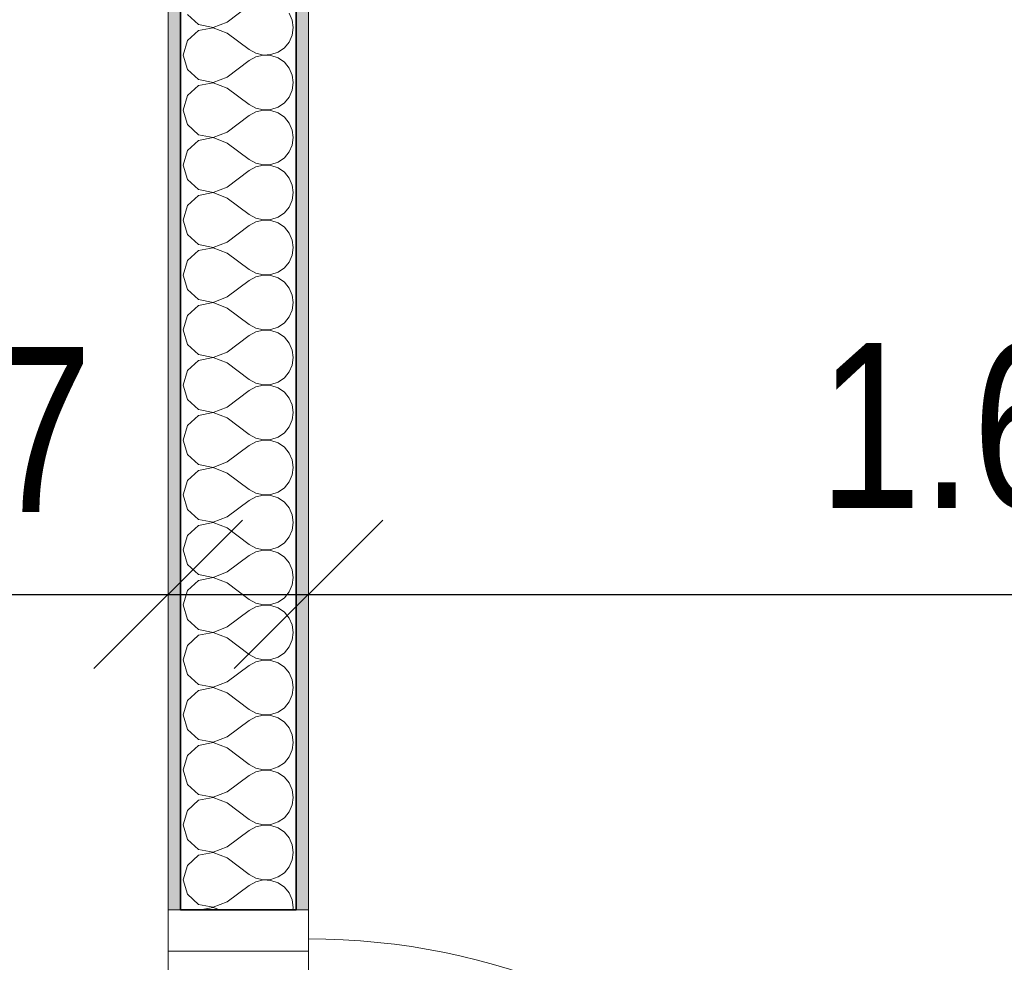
# Model space of a CAD drawing. Header units: metres. Extents: x -7.1 to 26.5, y -14.7 to 18.1.
# Tile 92 of 182: x 13.8 to 15, y 1.6 to 2.7. Entities that reach past the tile are written whole.
import ezdxf

# ---------------------------------------------------------------- set-up
doc = ezdxf.new("R2010")
doc.units = ezdxf.units.M
doc.header["$PDMODE"] = 65
doc.linetypes.add('AUSGEZOGEN', pattern=[0])
for name, color, linetype in [('XR$1$010 Türen', 7, 'AUSGEZOGEN'), ('XR$1$015 Innenwände', 7, 'AUSGEZOGEN'), ('XR$1$015 Innenwände Schichttrennlinien', 7, 'AUSGEZOGEN'), ('XR$1$080 Raumdefinitionen Kontur', 7, 'AUSGEZOGEN'), ('XR$2$105 Bemassungen 100', 7, 'AUSGEZOGEN'), ('XR$3$015 Innenwände Bauteilschraffuren', 7, 'AUSGEZOGEN')]:
    doc.layers.add(name, color=color, linetype=linetype)
doc.styles.add('ARIAL', font='arial.ttf')
doc.dimstyles.new('DIMSTYLE_3', dxfattribs={"dimtxt": 0.2, "dimasz": 0.3, "dimexe": 0, "dimexo": 0, "dimgap": 0.1, "dimtad": 2, "dimrnd": 0.005, "dimzin": 4, "dimdsep": 46, "dimtxsty": 'ARIAL', "dimblk1": 'ALL_ML_STRICH', "dimblk2": 'ALL_ML_STRICH', "dimsah": 1, "dimcen": 0, "dimclrd": 7, "dimclre": 7, "dimclrt": 7, "dimadec": 0, "dimazin": 0, "dimtfac": 1, "dimtdec": 0, "dimtix": 1, "dimtmove": 2, "dimatfit": 3, "dimfxl": 0, "dimtzin": 0, "dimlwd": 0, "dimlwe": 18, "dimarcsym": 0})
doc.dimstyles.new('DIMSTYLE_7', dxfattribs={"dimtxt": 0.2, "dimasz": 0.3, "dimexe": 0, "dimexo": 0, "dimgap": 0.1, "dimtad": 2, "dimdec": 1, "dimlfac": 100, "dimrnd": 0.5, "dimzin": 4, "dimdsep": 46, "dimtxsty": 'ARIAL', "dimblk1": 'ALL_ML_STRICH', "dimblk2": 'ALL_ML_STRICH', "dimsah": 1, "dimcen": 0, "dimclrd": 7, "dimclre": 7, "dimclrt": 7, "dimadec": 0, "dimazin": 0, "dimtfac": 1, "dimtdec": 0, "dimtix": 1, "dimtmove": 2, "dimatfit": 3, "dimfxl": 0, "dimtvp": 1.2, "dimtzin": 0, "dimlwd": 0, "dimlwe": 18, "dimarcsym": 0})

# ---------------------------------------------------------------- blocks, each defined once
blk = doc.blocks.new('ALL_ML_STRICH')
at = {"color": 0, "linetype": 'ByBlock', "lineweight": -2}
for p, q in [((0, -0.5), (0, 0.5)), ((-0.3, -0.3), (0.3, 0.3)), ((-1, 0), (0.5, 0))]:
    blk.add_line(p, q, dxfattribs=at)
blk = doc.blocks.new('*D161')
at = {"layer": 'DEFPOINTS', "color": 7, "linetype": 'AUSGEZOGEN', "lineweight": 18, "transparency": 33554687}
for p in [(8.9318, 2.1111), (8.9318, 2.0461), (13.9518, 1.9811)]:
    blk.add_point(p, dxfattribs=at)
at = {"layer": 'XR$2$105 Bemassungen 100', "color": 7, "linetype": 'AUSGEZOGEN', "lineweight": -2, "transparency": 33554687}
for p, q in [((8.9318, 2.0461), (8.9318, 2.0461)), ((8.9318, 2.0461), (13.9518, 2.0461)), ((13.9518, 2.0461), (13.9518, 2.0461))]:
    blk.add_line(p, q, dxfattribs=at)
at = {"layer": 'XR$2$105 Bemassungen 100', "color": 7, "linetype": 'AUSGEZOGEN', "lineweight": 18, "transparency": 33554687, "xscale": 0.3, "yscale": 0.3, "zscale": 0.3, "rotation": 180}
blk.add_blockref('ALL_ML_STRICH', (8.9318, 2.0461), dxfattribs=at)
at = {"layer": 'XR$2$105 Bemassungen 100', "color": 7, "linetype": 'AUSGEZOGEN', "lineweight": 18, "transparency": 33554687, "xscale": 0.3, "yscale": 0.3, "zscale": 0.3}
blk.add_blockref('ALL_ML_STRICH', (13.9518, 2.0461), dxfattribs=at)
at = {"layer": 'XR$2$105 Bemassungen 100', "color": 7, "linetype": 'AUSGEZOGEN', "lineweight": 18, "transparency": 33554687, "insert": (11.4541, 2.2495), "char_height": 0.2, "width": 0.64, "attachment_point": 5, "style": 'ARIAL'}
blk.add_mtext('\\W0.80;\\A1;{\\A1;{5.02\\H0.132000;\\S^ ;}}', dxfattribs=at)
blk = doc.blocks.new('*D162')
at = {"layer": 'DEFPOINTS', "color": 7, "linetype": 'AUSGEZOGEN', "lineweight": 18, "transparency": 33554687}
for p in [(13.9518, 2.0461), (14.1218, 2.0461), (13.9518, 1.9811)]:
    blk.add_point(p, dxfattribs=at)
at = {"layer": 'XR$2$105 Bemassungen 100', "color": 7, "linetype": 'AUSGEZOGEN', "lineweight": -2, "transparency": 33554687}
for p, q in [((13.9518, 2.0461), (13.9518, 2.0461)), ((13.9518, 2.0461), (14.1218, 2.0461)), ((14.1218, 2.0461), (14.1218, 2.0461))]:
    blk.add_line(p, q, dxfattribs=at)
at = {"layer": 'XR$2$105 Bemassungen 100', "color": 7, "linetype": 'AUSGEZOGEN', "lineweight": 18, "transparency": 33554687, "xscale": 0.3, "yscale": 0.3, "zscale": 0.3, "rotation": 180}
blk.add_blockref('ALL_ML_STRICH', (13.9518, 2.0461), dxfattribs=at)
at = {"layer": 'XR$2$105 Bemassungen 100', "color": 7, "linetype": 'AUSGEZOGEN', "lineweight": 18, "transparency": 33554687, "xscale": 0.3, "yscale": 0.3, "zscale": 0.3}
blk.add_blockref('ALL_ML_STRICH', (14.1218, 2.0461), dxfattribs=at)
at = {"layer": 'XR$2$105 Bemassungen 100', "color": 7, "linetype": 'AUSGEZOGEN', "lineweight": 18, "transparency": 33554687, "insert": (13.7353, 2.2461), "char_height": 0.2, "width": 0.64, "attachment_point": 5, "style": 'ARIAL'}
blk.add_mtext('\\W0.80;\\A1;{\\A1;{17\\H0.132000;\\S^ ;}}', dxfattribs=at)
blk = doc.blocks.new('*D163')
at = {"layer": 'DEFPOINTS', "color": 7, "linetype": 'AUSGEZOGEN', "lineweight": 18, "transparency": 33554687}
for p in [(14.1218, 2.0461), (14.1218, 2.0461), (15.7718, 2.0461)]:
    blk.add_point(p, dxfattribs=at)
at = {"layer": 'XR$2$105 Bemassungen 100', "color": 7, "linetype": 'AUSGEZOGEN', "lineweight": -2, "transparency": 33554687}
for p, q in [((14.1218, 2.0461), (14.1218, 2.0461)), ((14.1218, 2.0461), (15.7718, 2.0461)), ((15.7718, 2.0461), (15.7718, 2.0461))]:
    blk.add_line(p, q, dxfattribs=at)
at = {"layer": 'XR$2$105 Bemassungen 100', "color": 7, "linetype": 'AUSGEZOGEN', "lineweight": 18, "transparency": 33554687, "xscale": 0.3, "yscale": 0.3, "zscale": 0.3, "rotation": 180}
blk.add_blockref('ALL_ML_STRICH', (14.1218, 2.0461), dxfattribs=at)
at = {"layer": 'XR$2$105 Bemassungen 100', "color": 7, "linetype": 'AUSGEZOGEN', "lineweight": 18, "transparency": 33554687, "xscale": 0.3, "yscale": 0.3, "zscale": 0.3}
blk.add_blockref('ALL_ML_STRICH', (15.7718, 2.0461), dxfattribs=at)
at = {"layer": 'XR$2$105 Bemassungen 100', "color": 7, "linetype": 'AUSGEZOGEN', "lineweight": 18, "transparency": 33554687, "insert": (14.9577, 2.2495), "char_height": 0.2, "width": 0.64, "attachment_point": 5, "style": 'ARIAL'}
blk.add_mtext('\\W0.80;\\A1;{\\A1;{1.65\\H0.132000;\\S^ ;}}', dxfattribs=at)
blk = doc.blocks.new('COMPLEXOBJECT_190')
at = {"layer": 'XR$3$015 Innenwände Bauteilschraffuren', "color": 8, "linetype": 'AUSGEZOGEN', "lineweight": 13, "transparency": 33554687}
for p, q in [((14.0234, 2.74), (14.0501, 2.76)), ((13.9751, 2.7491), (13.9885, 2.7369)), ((14.1022, 2.7424), (14.0985, 2.7509)), ((13.9885, 2.7369), (14.0064, 2.7335)), ((14.0064, 2.7332), (13.9885, 2.7298)), ((14.0064, 2.7335), (14.0234, 2.74)), ((14.0234, 2.7267), (14.0064, 2.7332)), ((14.1034, 2.7333), (14.1022, 2.7424)), ((14.1022, 2.7242), (14.1034, 2.7333)), ((13.9885, 2.7298), (13.9751, 2.7175)), ((14.0234, 2.7267), (14.0501, 2.7067)), ((14.0985, 2.7158), (14.1022, 2.7242)), ((13.9751, 2.7175), (13.9701, 2.7)), ((14.0926, 2.7087), (14.0985, 2.7158)), ((13.9701, 2.7), (13.9751, 2.6825)), ((14.0501, 2.7067), (14.0581, 2.7022)), ((14.0581, 2.6978), (14.0501, 2.6933)), ((14.0581, 2.7022), (14.0671, 2.7001)), ((14.0671, 2.6999), (14.0581, 2.6978)), ((14.0671, 2.7001), (14.0763, 2.7006)), ((14.0763, 2.6994), (14.0671, 2.6999)), ((14.0763, 2.7006), (14.085, 2.7035)), ((14.085, 2.6965), (14.0763, 2.6994)), ((14.085, 2.7035), (14.0926, 2.7087)), ((14.0234, 2.6733), (14.0501, 2.6933)), ((14.0926, 2.6913), (14.085, 2.6965)), ((14.0985, 2.6842), (14.0926, 2.6913)), ((13.9751, 2.6825), (13.9885, 2.6702)), ((14.1022, 2.6758), (14.0985, 2.6842)), ((14.1034, 2.6667), (14.1022, 2.6758)), ((13.9885, 2.6631), (13.9751, 2.6509)), ((13.9885, 2.6702), (14.0064, 2.6668)), ((14.0064, 2.6665), (13.9885, 2.6631)), ((14.0064, 2.6668), (14.0234, 2.6733)), ((14.0234, 2.66), (14.0064, 2.6665)), ((14.1022, 2.6576), (14.1034, 2.6667)), ((13.9751, 2.6509), (13.9701, 2.6333)), ((14.0234, 2.66), (14.0501, 2.64)), ((14.0985, 2.6491), (14.1022, 2.6576)), ((14.0501, 2.64), (14.0581, 2.6355)), ((14.085, 2.6369), (14.0926, 2.6421)), ((14.0926, 2.6421), (14.0985, 2.6491)), ((13.9701, 2.6333), (13.9751, 2.6158)), ((14.0234, 2.6067), (14.0501, 2.6267)), ((14.0581, 2.6311), (14.0501, 2.6267)), ((14.0581, 2.6355), (14.0671, 2.6335)), ((14.0671, 2.6332), (14.0581, 2.6311)), ((14.0671, 2.6335), (14.0763, 2.6339)), ((14.0763, 2.6328), (14.0671, 2.6332)), ((14.0763, 2.6339), (14.085, 2.6369)), ((14.085, 2.6298), (14.0763, 2.6328)), ((14.0926, 2.6246), (14.085, 2.6298)), ((13.9751, 2.6158), (13.9885, 2.6035)), ((14.0985, 2.6175), (14.0926, 2.6246)), ((14.1022, 2.6091), (14.0985, 2.6175)), ((13.9885, 2.6035), (14.0064, 2.6001)), ((14.0064, 2.6001), (14.0234, 2.6067)), ((14.1034, 2.6), (14.1022, 2.6091)), ((13.9885, 2.5965), (13.9751, 2.5842)), ((14.0064, 2.5999), (13.9885, 2.5965)), ((14.0234, 2.5933), (14.0064, 2.5999)), ((14.0234, 2.5933), (14.0501, 2.5733)), ((14.0985, 2.5825), (14.1022, 2.5909)), ((14.1022, 2.5909), (14.1034, 2.6)), ((13.9751, 2.5842), (13.9701, 2.5667)), ((14.0926, 2.5754), (14.0985, 2.5825)), ((13.9701, 2.5667), (13.9751, 2.5491)), ((14.0501, 2.5733), (14.0581, 2.5689)), ((14.0581, 2.5689), (14.0671, 2.5668)), ((14.0671, 2.5665), (14.0581, 2.5645)), ((14.0671, 2.5668), (14.0763, 2.5672)), ((14.0763, 2.5661), (14.0671, 2.5665)), ((14.0763, 2.5672), (14.085, 2.5702)), ((14.085, 2.5631), (14.0763, 2.5661)), ((14.085, 2.5702), (14.0926, 2.5754)), ((14.0234, 2.54), (14.0501, 2.56)), ((14.0581, 2.5645), (14.0501, 2.56)), ((14.0926, 2.5579), (14.085, 2.5631)), ((14.0985, 2.5509), (14.0926, 2.5579)), ((13.9751, 2.5491), (13.9885, 2.5369)), ((14.1022, 2.5424), (14.0985, 2.5509)), ((14.1034, 2.5333), (14.1022, 2.5424)), ((13.9885, 2.5369), (14.0064, 2.5335)), ((14.0064, 2.5332), (13.9885, 2.5298)), ((14.0064, 2.5335), (14.0234, 2.54)), ((14.0234, 2.5267), (14.0064, 2.5332)), ((14.1022, 2.5242), (14.1034, 2.5333)), ((13.9885, 2.5298), (13.9751, 2.5175)), ((14.0234, 2.5267), (14.0501, 2.5067)), ((14.0985, 2.5158), (14.1022, 2.5242)), ((13.9751, 2.5175), (13.9701, 2.5)), ((14.0501, 2.5067), (14.0581, 2.5022)), ((14.085, 2.5035), (14.0926, 2.5087)), ((14.0926, 2.5087), (14.0985, 2.5158)), ((13.9701, 2.5), (13.9751, 2.4825)), ((14.0581, 2.4978), (14.0501, 2.4933)), ((14.0581, 2.5022), (14.0671, 2.5001)), ((14.0671, 2.4999), (14.0581, 2.4978)), ((14.0671, 2.5001), (14.0763, 2.5006)), ((14.0763, 2.4994), (14.0671, 2.4999)), ((14.0763, 2.5006), (14.085, 2.5035)), ((14.085, 2.4965), (14.0763, 2.4994)), ((14.0926, 2.4913), (14.085, 2.4965)), ((14.0234, 2.4733), (14.0501, 2.4933)), ((14.0985, 2.4842), (14.0926, 2.4913)), ((14.1022, 2.4758), (14.0985, 2.4842)), ((13.9751, 2.4825), (13.9885, 2.4702)), ((14.0064, 2.4668), (14.0234, 2.4733)), ((14.1034, 2.4667), (14.1022, 2.4758)), ((13.9885, 2.4631), (13.9751, 2.4509)), ((13.9885, 2.4702), (14.0064, 2.4668)), ((14.0064, 2.4665), (13.9885, 2.4631)), ((14.0234, 2.46), (14.0064, 2.4665)), ((14.0234, 2.46), (14.0501, 2.44)), ((14.1022, 2.4576), (14.1034, 2.4667)), ((13.9751, 2.4509), (13.9701, 2.4333)), ((14.0926, 2.4421), (14.0985, 2.4491)), ((14.0985, 2.4491), (14.1022, 2.4576)), ((14.0501, 2.44), (14.0581, 2.4355)), ((14.0581, 2.4355), (14.0671, 2.4335)), ((14.0763, 2.4339), (14.085, 2.4369)), ((14.085, 2.4369), (14.0926, 2.4421)), ((13.9701, 2.4333), (13.9751, 2.4158)), ((14.0234, 2.4067), (14.0501, 2.4267)), ((14.0581, 2.4311), (14.0501, 2.4267)), ((14.0671, 2.4332), (14.0581, 2.4311)), ((14.0671, 2.4335), (14.0763, 2.4339)), ((14.0763, 2.4328), (14.0671, 2.4332)), ((14.085, 2.4298), (14.0763, 2.4328)), ((14.0926, 2.4246), (14.085, 2.4298)), ((14.0985, 2.4175), (14.0926, 2.4246)), ((13.9751, 2.4158), (13.9885, 2.4035)), ((14.1022, 2.4091), (14.0985, 2.4175)), ((13.9885, 2.4035), (14.0064, 2.4001)), ((14.0064, 2.3999), (13.9885, 2.3965)), ((14.0064, 2.4001), (14.0234, 2.4067)), ((14.0234, 2.3933), (14.0064, 2.3999)), ((14.1034, 2.4), (14.1022, 2.4091)), ((14.1022, 2.3909), (14.1034, 2.4)), ((13.9885, 2.3965), (13.9751, 2.3842)), ((14.0234, 2.3933), (14.0501, 2.3733)), ((14.0985, 2.3825), (14.1022, 2.3909)), ((13.9751, 2.3842), (13.9701, 2.3667)), ((14.085, 2.3702), (14.0926, 2.3754)), ((14.0926, 2.3754), (14.0985, 2.3825)), ((13.9701, 2.3667), (13.9751, 2.3491)), ((14.0501, 2.3733), (14.0581, 2.3689)), ((14.0581, 2.3645), (14.0501, 2.36)), ((14.0581, 2.3689), (14.0671, 2.3668)), ((14.0671, 2.3665), (14.0581, 2.3645)), ((14.0671, 2.3668), (14.0763, 2.3672)), ((14.0763, 2.3661), (14.0671, 2.3665)), ((14.0763, 2.3672), (14.085, 2.3702)), ((14.085, 2.3631), (14.0763, 2.3661)), ((14.0926, 2.3579), (14.085, 2.3631)), ((14.0234, 2.34), (14.0501, 2.36)), ((14.0985, 2.3509), (14.0926, 2.3579)), ((13.9751, 2.3491), (13.9885, 2.3369)), ((14.0064, 2.3335), (14.0234, 2.34)), ((14.1022, 2.3424), (14.0985, 2.3509)), ((14.1034, 2.3333), (14.1022, 2.3424)), ((13.9885, 2.3298), (13.9751, 2.3175)), ((13.9885, 2.3369), (14.0064, 2.3335)), ((14.0064, 2.3332), (13.9885, 2.3298)), ((14.0234, 2.3267), (14.0064, 2.3332)), ((14.1022, 2.3242), (14.1034, 2.3333)), ((13.9751, 2.3175), (13.9701, 2.3)), ((14.0234, 2.3267), (14.0501, 2.3067)), ((14.0926, 2.3087), (14.0985, 2.3158)), ((14.0985, 2.3158), (14.1022, 2.3242)), ((14.0501, 2.3067), (14.0581, 2.3022)), ((14.0763, 2.3006), (14.085, 2.3035)), ((14.085, 2.3035), (14.0926, 2.3087)), ((13.9701, 2.3), (13.9751, 2.2825)), ((14.0234, 2.2733), (14.0501, 2.2933)), ((14.0581, 2.2978), (14.0501, 2.2933)), ((14.0581, 2.3022), (14.0671, 2.3001)), ((14.0671, 2.2999), (14.0581, 2.2978)), ((14.0671, 2.3001), (14.0763, 2.3006)), ((14.0763, 2.2994), (14.0671, 2.2999)), ((14.085, 2.2965), (14.0763, 2.2994)), ((14.0926, 2.2913), (14.085, 2.2965)), ((13.9751, 2.2825), (13.9885, 2.2702)), ((14.0985, 2.2842), (14.0926, 2.2913)), ((14.1022, 2.2758), (14.0985, 2.2842)), ((13.9885, 2.2702), (14.0064, 2.2668)), ((14.0064, 2.2668), (14.0234, 2.2733)), ((14.1034, 2.2667), (14.1022, 2.2758)), ((13.9885, 2.2631), (13.9751, 2.2509)), ((14.0064, 2.2665), (13.9885, 2.2631)), ((14.0234, 2.26), (14.0064, 2.2665)), ((14.0234, 2.26), (14.0501, 2.24)), ((14.0985, 2.2491), (14.1022, 2.2576)), ((14.1022, 2.2576), (14.1034, 2.2667)), ((13.9751, 2.2509), (13.9701, 2.2333)), ((14.0926, 2.2421), (14.0985, 2.2491)), ((13.9701, 2.2333), (13.9751, 2.2158)), ((14.0501, 2.24), (14.0581, 2.2355)), ((14.0581, 2.2355), (14.0671, 2.2335)), ((14.0671, 2.2332), (14.0581, 2.2311)), ((14.0671, 2.2335), (14.0763, 2.2339)), ((14.0763, 2.2328), (14.0671, 2.2332)), ((14.0763, 2.2339), (14.085, 2.2369)), ((14.085, 2.2298), (14.0763, 2.2328)), ((14.085, 2.2369), (14.0926, 2.2421)), ((14.0234, 2.2067), (14.0501, 2.2267)), ((14.0581, 2.2311), (14.0501, 2.2267)), ((14.0926, 2.2246), (14.085, 2.2298)), ((14.0985, 2.2175), (14.0926, 2.2246)), ((13.9751, 2.2158), (13.9885, 2.2035)), ((14.1022, 2.2091), (14.0985, 2.2175)), ((14.1034, 2.2), (14.1022, 2.2091)), ((13.9885, 2.1965), (13.9751, 2.1842)), ((13.9885, 2.2035), (14.0064, 2.2001)), ((14.0064, 2.1999), (13.9885, 2.1965)), ((14.0064, 2.2001), (14.0234, 2.2067)), ((14.0234, 2.1933), (14.0064, 2.1999)), ((14.1022, 2.1909), (14.1034, 2.2)), ((13.9751, 2.1842), (13.9701, 2.1667)), ((14.0234, 2.1933), (14.0501, 2.1733)), ((14.0985, 2.1825), (14.1022, 2.1909)), ((14.0501, 2.1733), (14.0581, 2.1689)), ((14.085, 2.1702), (14.0926, 2.1754)), ((14.0926, 2.1754), (14.0985, 2.1825)), ((13.9701, 2.1667), (13.9751, 2.1491)), ((14.0581, 2.1645), (14.0501, 2.16)), ((14.0581, 2.1689), (14.0671, 2.1668)), ((14.0671, 2.1665), (14.0581, 2.1645)), ((14.0671, 2.1668), (14.0763, 2.1672)), ((14.0763, 2.1661), (14.0671, 2.1665)), ((14.0763, 2.1672), (14.085, 2.1702)), ((14.085, 2.1631), (14.0763, 2.1661)), ((14.0926, 2.1579), (14.085, 2.1631)), ((13.9751, 2.1491), (13.9885, 2.1369)), ((14.0234, 2.14), (14.0501, 2.16)), ((14.0985, 2.1509), (14.0926, 2.1579)), ((14.1022, 2.1424), (14.0985, 2.1509)), ((13.9885, 2.1369), (14.0064, 2.1335)), ((14.0064, 2.1335), (14.0234, 2.14)), ((14.1034, 2.1333), (14.1022, 2.1424)), ((13.9885, 2.1298), (13.9751, 2.1175)), ((14.0064, 2.1332), (13.9885, 2.1298)), ((14.0234, 2.1267), (14.0064, 2.1332)), ((14.0234, 2.1267), (14.0501, 2.1067)), ((14.1022, 2.1242), (14.1034, 2.1333)), ((13.9751, 2.1175), (13.9701, 2.1)), ((14.0926, 2.1087), (14.0985, 2.1158)), ((14.0985, 2.1158), (14.1022, 2.1242)), ((14.0501, 2.1067), (14.0581, 2.1022)), ((14.0581, 2.1022), (14.0671, 2.1001)), ((14.0671, 2.1001), (14.0763, 2.1006)), ((14.0763, 2.1006), (14.085, 2.1035)), ((14.085, 2.1035), (14.0926, 2.1087)), ((13.9701, 2.1), (13.9751, 2.0825)), ((14.0234, 2.0733), (14.0501, 2.0933)), ((14.0581, 2.0978), (14.0501, 2.0933)), ((14.0671, 2.0999), (14.0581, 2.0978)), ((14.0763, 2.0994), (14.0671, 2.0999)), ((14.085, 2.0965), (14.0763, 2.0994)), ((14.0926, 2.0913), (14.085, 2.0965)), ((14.0985, 2.0842), (14.0926, 2.0913)), ((13.9751, 2.0825), (13.9885, 2.0702)), ((14.1022, 2.0758), (14.0985, 2.0842)), ((13.9885, 2.0702), (14.0064, 2.0668)), ((14.0064, 2.0665), (13.9885, 2.0631)), ((14.0064, 2.0668), (14.0234, 2.0733)), ((14.0234, 2.06), (14.0064, 2.0665)), ((14.1034, 2.0667), (14.1022, 2.0758)), ((14.1022, 2.0576), (14.1034, 2.0667)), ((13.9885, 2.0631), (13.9751, 2.0509)), ((14.0234, 2.06), (14.0501, 2.04)), ((14.0985, 2.0491), (14.1022, 2.0576)), ((13.9751, 2.0509), (13.9701, 2.0333)), ((14.085, 2.0369), (14.0926, 2.0421)), ((14.0926, 2.0421), (14.0985, 2.0491)), ((13.9701, 2.0333), (13.9751, 2.0158)), ((14.0501, 2.04), (14.0581, 2.0355)), ((14.0581, 2.0311), (14.0501, 2.0267)), ((14.0581, 2.0355), (14.0671, 2.0335)), ((14.0671, 2.0332), (14.0581, 2.0311)), ((14.0671, 2.0335), (14.0763, 2.0339)), ((14.0763, 2.0328), (14.0671, 2.0332)), ((14.0763, 2.0339), (14.085, 2.0369)), ((14.085, 2.0298), (14.0763, 2.0328)), ((14.0926, 2.0246), (14.085, 2.0298)), ((14.0234, 2.0067), (14.0501, 2.0267)), ((14.0985, 2.0175), (14.0926, 2.0246)), ((14.1022, 2.0091), (14.0985, 2.0175)), ((13.9751, 2.0158), (13.9885, 2.0035)), ((14.0064, 2.0001), (14.0234, 2.0067)), ((14.1034, 2), (14.1022, 2.0091)), ((13.9885, 1.9965), (13.9751, 1.9842)), ((13.9885, 2.0035), (14.0064, 2.0001)), ((14.0064, 1.9999), (13.9885, 1.9965)), ((14.0234, 1.9933), (14.0064, 1.9999)), ((14.0234, 1.9933), (14.0501, 1.9733)), ((14.1022, 1.9909), (14.1034, 2)), ((13.9751, 1.9842), (13.9701, 1.9667)), ((14.0926, 1.9754), (14.0985, 1.9825)), ((14.0985, 1.9825), (14.1022, 1.9909)), ((14.0501, 1.9733), (14.0581, 1.9689)), ((14.0763, 1.9672), (14.085, 1.9702)), ((14.085, 1.9702), (14.0926, 1.9754)), ((13.9701, 1.9667), (13.9751, 1.9491)), ((14.0234, 1.94), (14.0501, 1.96)), ((14.0581, 1.9645), (14.0501, 1.96)), ((14.0581, 1.9689), (14.0671, 1.9668)), ((14.0671, 1.9665), (14.0581, 1.9645)), ((14.0671, 1.9668), (14.0763, 1.9672)), ((14.0763, 1.9661), (14.0671, 1.9665)), ((14.085, 1.9631), (14.0763, 1.9661)), ((14.0926, 1.9579), (14.085, 1.9631)), ((14.0985, 1.9509), (14.0926, 1.9579)), ((13.9751, 1.9491), (13.9885, 1.9369)), ((14.1022, 1.9424), (14.0985, 1.9509)), ((13.9885, 1.9369), (14.0064, 1.9335)), ((14.0064, 1.9335), (14.0234, 1.94)), ((14.1034, 1.9333), (14.1022, 1.9424)), ((13.9885, 1.9298), (13.9751, 1.9175)), ((14.0064, 1.9332), (13.9885, 1.9298)), ((14.0234, 1.9267), (14.0064, 1.9332)), ((14.0234, 1.9267), (14.0501, 1.9067)), ((14.0985, 1.9158), (14.1022, 1.9242)), ((14.1022, 1.9242), (14.1034, 1.9333)), ((13.9751, 1.9175), (13.9701, 1.9)), ((14.0926, 1.9087), (14.0985, 1.9158)), ((13.9701, 1.9), (13.9751, 1.8825)), ((14.0501, 1.9067), (14.0581, 1.9022)), ((14.0581, 1.8978), (14.0501, 1.8933)), ((14.0581, 1.9022), (14.0671, 1.9001)), ((14.0671, 1.8999), (14.0581, 1.8978)), ((14.0671, 1.9001), (14.0763, 1.9006)), ((14.0763, 1.8994), (14.0671, 1.8999)), ((14.0763, 1.9006), (14.085, 1.9035)), ((14.085, 1.8965), (14.0763, 1.8994)), ((14.085, 1.9035), (14.0926, 1.9087)), ((14.0234, 1.8733), (14.0501, 1.8933)), ((14.0926, 1.8913), (14.085, 1.8965)), ((14.0985, 1.8842), (14.0926, 1.8913)), ((13.9751, 1.8825), (13.9885, 1.8702)), ((14.1022, 1.8758), (14.0985, 1.8842)), ((14.1034, 1.8667), (14.1022, 1.8758)), ((13.9885, 1.8631), (13.9751, 1.8509)), ((13.9885, 1.8702), (14.0064, 1.8668)), ((14.0064, 1.8665), (13.9885, 1.8631)), ((14.0064, 1.8668), (14.0234, 1.8733)), ((14.0234, 1.86), (14.0064, 1.8665)), ((14.1022, 1.8576), (14.1034, 1.8667)), ((13.9751, 1.8509), (13.9701, 1.8333)), ((14.0234, 1.86), (14.0501, 1.84)), ((14.0985, 1.8491), (14.1022, 1.8576)), ((14.0501, 1.84), (14.0581, 1.8355)), ((14.085, 1.8369), (14.0926, 1.8421)), ((14.0926, 1.8421), (14.0985, 1.8491)), ((13.9701, 1.8333), (13.9751, 1.8158)), ((14.0234, 1.8067), (14.0501, 1.8267)), ((14.0581, 1.8311), (14.0501, 1.8267)), ((14.0581, 1.8355), (14.0671, 1.8335)), ((14.0671, 1.8332), (14.0581, 1.8311)), ((14.0671, 1.8335), (14.0763, 1.8339)), ((14.0763, 1.8328), (14.0671, 1.8332)), ((14.0763, 1.8339), (14.085, 1.8369)), ((14.085, 1.8298), (14.0763, 1.8328)), ((14.0926, 1.8246), (14.085, 1.8298)), ((13.9751, 1.8158), (13.9885, 1.8035)), ((14.0985, 1.8175), (14.0926, 1.8246)), ((14.1022, 1.8091), (14.0985, 1.8175)), ((13.9885, 1.8035), (14.0064, 1.8001)), ((14.0064, 1.8001), (14.0234, 1.8067)), ((14.1034, 1.8), (14.1022, 1.8091)), ((13.9885, 1.7965), (13.9751, 1.7842)), ((14.0064, 1.7999), (13.9885, 1.7965)), ((14.0234, 1.7933), (14.0064, 1.7999)), ((14.0234, 1.7933), (14.0501, 1.7733)), ((14.0985, 1.7825), (14.1022, 1.7909)), ((14.1022, 1.7909), (14.1034, 1.8)), ((13.9751, 1.7842), (13.9701, 1.7667)), ((14.0926, 1.7754), (14.0985, 1.7825)), ((13.9701, 1.7667), (13.9751, 1.7491)), ((14.0501, 1.7733), (14.0581, 1.7689)), ((14.0581, 1.7689), (14.0671, 1.7668)), ((14.0671, 1.7665), (14.0581, 1.7645)), ((14.0671, 1.7668), (14.0763, 1.7672)), ((14.0763, 1.7661), (14.0671, 1.7665)), ((14.0763, 1.7672), (14.085, 1.7702)), ((14.085, 1.7702), (14.0926, 1.7754)), ((14.0234, 1.74), (14.0501, 1.76)), ((14.0581, 1.7645), (14.0501, 1.76)), ((14.085, 1.7631), (14.0763, 1.7661)), ((14.0926, 1.7579), (14.085, 1.7631)), ((14.0985, 1.7509), (14.0926, 1.7579)), ((13.9751, 1.7491), (13.9885, 1.7369)), ((14.1022, 1.7424), (14.0985, 1.7509)), ((13.9885, 1.7369), (14.0064, 1.7335)), ((14.0064, 1.7332), (13.9885, 1.7298)), ((14.0064, 1.7335), (14.0234, 1.74)), ((14.0234, 1.7267), (14.0064, 1.7332)), ((14.1034, 1.7333), (14.1022, 1.7424)), ((14.1022, 1.7242), (14.1034, 1.7333)), ((13.9885, 1.7298), (13.9751, 1.7175)), ((14.0234, 1.7267), (14.0501, 1.7067)), ((14.0985, 1.7158), (14.1022, 1.7242)), ((13.9751, 1.7175), (13.9701, 1.7)), ((14.085, 1.7035), (14.0926, 1.7087)), ((14.0926, 1.7087), (14.0985, 1.7158)), ((13.9701, 1.7), (13.9751, 1.6825)), ((14.0501, 1.7067), (14.0581, 1.7022)), ((14.0581, 1.6978), (14.0501, 1.6933)), ((14.0581, 1.7022), (14.0671, 1.7001)), ((14.0671, 1.6999), (14.0581, 1.6978)), ((14.0671, 1.7001), (14.0763, 1.7006)), ((14.0763, 1.6994), (14.0671, 1.6999)), ((14.0763, 1.7006), (14.085, 1.7035)), ((14.085, 1.6965), (14.0763, 1.6994)), ((14.0926, 1.6913), (14.085, 1.6965)), ((14.0234, 1.6733), (14.0501, 1.6933)), ((14.0985, 1.6842), (14.0926, 1.6913)), ((14.1022, 1.6758), (14.0985, 1.6842)), ((13.9751, 1.6825), (13.9885, 1.6702)), ((14.0064, 1.6668), (14.0234, 1.6733)), ((14.1034, 1.6667), (14.1022, 1.6758)), ((13.9885, 1.6702), (14.0064, 1.6668)), ((14.0064, 1.6665), (13.9904, 1.6635)), ((14.0143, 1.6635), (14.0064, 1.6665)), ((14.103, 1.6635), (14.1034, 1.6667))]:
    blk.add_line(p, q, dxfattribs=at)

msp = doc.modelspace()

# ---------------------------------------------------------------- hatches: boundary and pattern name
at = {"layer": 'XR$3$015 Innenwände Bauteilschraffuren', "linetype": 'AUSGEZOGEN', "lineweight": 13, "true_color": 0x202020, "transparency": 33554687}
for points in [[(13.9518, 1.6635), (13.9668, 1.6635), (13.9668, 4.2035), (13.9518, 4.2035)], [(14.1068, 1.6635), (14.1218, 1.6635), (14.1218, 3.9335), (14.1068, 3.9335)]]:
    msp.add_hatch(color=250, dxfattribs=at).paths.add_polyline_path(points)

# ---------------------------------------------------------------- linework, layer by layer
at = {"layer": 'XR$1$010 Türen', "color": 7, "linetype": 'AUSGEZOGEN', "lineweight": 13, "transparency": 33554687}
for p, q in [((13.9518, 1.6635), (13.9518, 1.6135)), ((14.1218, 1.6635), (13.9518, 1.6635)), ((13.9668, 1.6635), (13.9518, 1.6635)), ((13.9668, 1.6635), (13.9518, 1.6635)), ((14.1068, 1.6635), (13.9668, 1.6635)), ((14.1068, 1.6635), (13.9668, 1.6635)), ((14.1218, 1.6635), (14.1068, 1.6635)), ((14.1218, 1.6635), (14.1068, 1.6635)), ((14.1218, 1.6135), (14.1218, 1.6635)), ((13.9518, 1.6135), (14.1218, 1.6135))]:
    msp.add_line(p, q, dxfattribs=at)
msp.add_arc((14.1218, 0.8085), 0.82, 0, 90, dxfattribs=at)
at = {"layer": 'XR$1$015 Innenwände', "color": 7, "linetype": 'AUSGEZOGEN', "lineweight": 18, "transparency": 33554687}
for p, q in [((13.9518, 4.2035), (13.9518, 1.6635)), ((14.1218, 1.6635), (14.1218, 3.9335)), ((13.9668, 1.6635), (13.9518, 1.6635)), ((14.1218, 1.6635), (14.1068, 1.6635))]:
    msp.add_line(p, q, dxfattribs=at)
at = {"layer": 'XR$1$015 Innenwände', "color": 7, "linetype": 'AUSGEZOGEN', "lineweight": 35, "transparency": 33554687}
msp.add_line((14.1068, 1.6635), (13.9668, 1.6635), dxfattribs=at)
at = {"layer": 'XR$1$015 Innenwände Schichttrennlinien', "color": 7, "linetype": 'AUSGEZOGEN', "lineweight": 35, "transparency": 33554687}
for p, q in [((13.9668, 3.9485), (13.9668, 1.6635)), ((14.1068, 3.9335), (14.1068, 1.6635))]:
    msp.add_line(p, q, dxfattribs=at)
at = {"layer": 'XR$1$080 Raumdefinitionen Kontur', "color": 8, "linetype": 'AUSGEZOGEN', "lineweight": 13, "transparency": 33554687}
for points in [[(12.2018, 5.8885), (8.9318, 5.8885), (8.9318, -3.6444), (12.7518, -3.6444), (12.7518, 0.5735), (13.9518, 0.5735), (13.9518, 5.8885), (12.2018, 5.8885)], [(14.1218, 3.9335), (14.1218, 0.5685), (15.7718, 0.5735), (15.7718, 2.9935), (15.7718, 3.0135), (15.7718, 3.9335), (14.1218, 3.9335)]]:
    msp.add_lwpolyline(points, close=True, dxfattribs=at)

# ---------------------------------------------------------------- block references
at = {"layer": 'XR$3$015 Innenwände Bauteilschraffuren', "color": 8, "linetype": 'AUSGEZOGEN', "lineweight": 13, "transparency": 33554687}
msp.add_blockref('COMPLEXOBJECT_190', (0, 0), dxfattribs=at)

# ---------------------------------------------------------------- dimensions: what is measured, and where the dimension line sits
at = {"layer": 'XR$2$105 Bemassungen 100', "color": 7, "linetype": 'AUSGEZOGEN', "lineweight": 18, "transparency": 33554687}
for base, p1, p2, dimstyle, picture, middle in [((13.9518, 2.0461), (8.9318, 2.0461), (13.9518, 2.0461), 'DIMSTYLE_3', '*D161', (11.4541, 2.2495)), ((14.1218, 2.0461), (13.9518, 2.0461), (14.1218, 2.0461), 'DIMSTYLE_7', '*D162', (13.7353, 2.2461)), ((15.7718, 2.0461), (14.1218, 2.0461), (15.7718, 2.0461), 'DIMSTYLE_3', '*D163', (14.9577, 2.2495))]:
    dim = msp.add_linear_dim(base=base, p1=p1, p2=p2, dimstyle=dimstyle, override={"dimpost": '<>', "dimclrd": 7, "dimclre": 7, "dimclrt": 7, "dimlwd": 0, "dimlwe": 18}, dxfattribs=at)
    dim.commit()
    dim.dimension.update_dxf_attribs({"geometry": picture, "text_midpoint": middle, "dimtype": 160})

doc.saveas('drawing.dxf')
